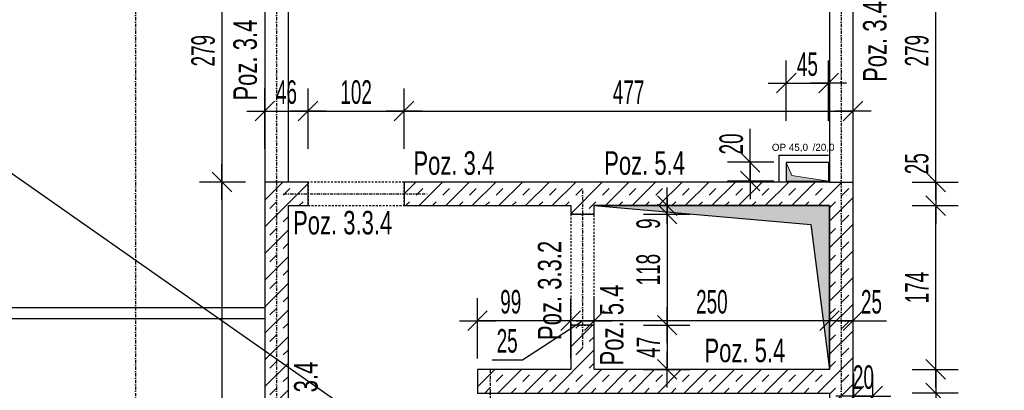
# Model space of a CAD drawing. Header units: millimetres. Extents: x -796 to 14823, y -2819 to 1873.
# Tile 16 of 51: x 338 to 1384, y 544 to 937. Entities that reach past the tile are written whole.
import ezdxf

# ---------------------------------------------------------------- set-up
doc = ezdxf.new("R2010")
doc.units = ezdxf.units.MM
doc.header["$LTSCALE"] = 10
doc.linetypes.add('MO', pattern=[0.7, 0.35, -0.17, 0.01, -0.17])
doc.linetypes.add('MP', pattern=[0.36, 0.2, -0.16])
for name, color, linetype in [('BA_szr', 1, 'Continuous'), ('BA_txs', 2, 'Continuous'), ('BA_wym', 1, 'Continuous'), ('BD_lpm', 1, 'MP'), ('BD_osm', 1, 'MO'), ('BD_wic', 1, 'Continuous'), ('BD_wig', 3, 'Continuous')]:
    doc.layers.add(name, color=color, linetype=linetype)
doc.layers.add('Nowe_A-Przebicia_Nr_pióra__1', color=7, linetype='Continuous', lineweight=13)
doc.layers.add('Nowe_A-Przebicia_Nr_pióra__102', color=7, linetype='Continuous', lineweight=5, true_color=0xcccccc)
doc.styles.add('BIKTS', font='bikromsw.shx', dxfattribs={"width": 0.8})
doc.styles.add('BIKWYM', font='bikromsw.shx', dxfattribs={"width": 0.6})
doc.styles.add('STYL_AUTOMATYCZNY_1', font='arial.ttf')
doc.dimstyles.new('BA_KR_100_cm', dxfattribs={"dimtxt": 25, "dimasz": 1.666667, "dimexe": 24, "dimexo": 0, "dimgap": 0, "dimtad": 0, "dimdec": 1, "dimrnd": 0.5, "dimzin": 9, "dimdsep": 46, "dimtxsty": 'BIKWYM', "dimblk": 'WYM-KR', "dimcen": 0, "dimdle": 20, "dimclrd": 256, "dimclre": 256, "dimclrt": 2, "dimadec": 0, "dimazin": 0, "dimtfac": 0.033333, "dimtdec": 1, "dimtmove": 0, "dimatfit": 3, "dimldrblk": 'WYM-KR', "dimfxl": 25, "dimfxlon": 1, "dimtvp": 0.8, "dimtolj": 1, "dimarcsym": 0})
pattern_1 = [(45, (-5540.929, -2282.496), (-14.142136, 14.142136), []), (45, (-5548, -2275.425), (-14.142136, 14.142136), [10, -10])]

# ---------------------------------------------------------------- blocks, each defined once
blk = doc.blocks.new('WYM-KR')
at = {"linetype": 'ByBlock'}
blk.add_line((11.52, 0), (-11.52, 0), dxfattribs=at)
at = {"color": 7, "linetype": 'ByBlock'}
blk.add_line((6.24, 6.24), (-6.24, -6.24), dxfattribs=at)
blk = doc.blocks.new('*D117')
at = {"layer": 'BA_wym', "lineweight": -2}
for p, q in [((-537.5, 1119.9), (-586.5, 1119.9)), ((-562.5, 1118.2), (-562.5, -925.5)), ((-537.5, -927.1), (-586.5, -927.1))]:
    blk.add_line(p, q, dxfattribs=at)
at = {"layer": 'Defpoints', "color": 0}
for p in [(598.5, 1119.9), (-562.5, -927.1), (-91.5, -927.1)]:
    blk.add_point(p, dxfattribs=at)
at = {"layer": 'BA_wym', "lineweight": -2, "xscale": 1.666666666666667, "yscale": 1.666666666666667, "zscale": 1.666666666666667}
for p, rotation in [((-562.5, 1119.9), 90), ((-562.5, -927.1), 270)]:
    blk.add_blockref('WYM-KR', p, dxfattribs=dict(at, rotation=rotation))
at = {"layer": 'BA_wym', "color": 2, "insert": (-582.5, 96.4), "char_height": 25, "attachment_point": 5, "rotation": 90, "style": 'BIKWYM'}
blk.add_mtext('\\A1;2047', dxfattribs=at)
blk = doc.blocks.new('*D210')
at = {"layer": 'BA_wym', "lineweight": -2}
for p, q in [((598.5, 800.3), (598.5, 864.3)), ((644.5, 800.3), (644.5, 864.3)), ((600.2, 840.3), (642.9, 840.3))]:
    blk.add_line(p, q, dxfattribs=at)
at = {"layer": 'Defpoints', "color": 0}
for p in [(644.5, 840.3), (598.5, 764.9), (644.5, 764.9)]:
    blk.add_point(p, dxfattribs=at)
at = {"layer": 'BA_wym', "lineweight": -2, "xscale": 1.666666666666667, "yscale": 1.666666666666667, "zscale": 1.666666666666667, "rotation": 180}
blk.add_blockref('WYM-KR', (598.5, 840.3), dxfattribs=at)
at = {"layer": 'BA_wym', "lineweight": -2, "xscale": 1.666666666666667, "yscale": 1.666666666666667, "zscale": 1.666666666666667}
blk.add_blockref('WYM-KR', (644.5, 840.3), dxfattribs=at)
at = {"layer": 'BA_wym', "color": 2, "insert": (621.5, 860.3), "char_height": 25, "attachment_point": 5, "style": 'BIKWYM'}
blk.add_mtext('\\A1;46', dxfattribs=at)
blk = doc.blocks.new('*D211')
at = {"layer": 'BA_wym', "lineweight": -2}
for p, q in [((644.5, 800.3), (644.5, 864.3)), ((746.5, 800.3), (746.5, 864.3)), ((646.2, 840.3), (744.9, 840.3))]:
    blk.add_line(p, q, dxfattribs=at)
at = {"layer": 'Defpoints', "color": 0}
for p in [(746.5, 840.3), (644.5, 764.9), (746.5, 764.9)]:
    blk.add_point(p, dxfattribs=at)
at = {"layer": 'BA_wym', "lineweight": -2, "xscale": 1.666666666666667, "yscale": 1.666666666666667, "zscale": 1.666666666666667, "rotation": 180}
blk.add_blockref('WYM-KR', (644.5, 840.3), dxfattribs=at)
at = {"layer": 'BA_wym', "lineweight": -2, "xscale": 1.666666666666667, "yscale": 1.666666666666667, "zscale": 1.666666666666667}
blk.add_blockref('WYM-KR', (746.5, 840.3), dxfattribs=at)
at = {"layer": 'BA_wym', "color": 2, "insert": (695.5, 860.3), "char_height": 25, "attachment_point": 5, "style": 'BIKWYM'}
blk.add_mtext('\\A1;102', dxfattribs=at)
blk = doc.blocks.new('*D212')
at = {"layer": 'BA_wym', "lineweight": -2}
for p, q in [((746.5, 800.3), (746.5, 864.3)), ((1223.5, 800.3), (1223.5, 864.3)), ((748.2, 840.3), (1221.9, 840.3))]:
    blk.add_line(p, q, dxfattribs=at)
at = {"layer": 'Defpoints', "color": 0}
for p in [(1223.5, 840.3), (746.5, 764.9), (1223.5, 764.9)]:
    blk.add_point(p, dxfattribs=at)
at = {"layer": 'BA_wym', "lineweight": -2, "xscale": 1.666666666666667, "yscale": 1.666666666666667, "zscale": 1.666666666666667, "rotation": 180}
blk.add_blockref('WYM-KR', (746.5, 840.3), dxfattribs=at)
at = {"layer": 'BA_wym', "lineweight": -2, "xscale": 1.666666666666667, "yscale": 1.666666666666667, "zscale": 1.666666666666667}
blk.add_blockref('WYM-KR', (1223.5, 840.3), dxfattribs=at)
at = {"layer": 'BA_wym', "color": 2, "insert": (985, 860.3), "char_height": 25, "attachment_point": 5, "style": 'BIKWYM'}
blk.add_mtext('\\A1;477', dxfattribs=at)
blk = doc.blocks.new('*D213')
at = {"layer": 'BA_wym', "lineweight": -2}
for p, q in [((1198.5, 577.6), (1198.5, 641.6)), ((1223.5, 577.6), (1223.5, 641.6)), ((1196.9, 617.6), (1195.2, 617.6)), ((1223.5, 617.6), (1198.5, 617.6)), ((1225.2, 617.6), (1259.2, 617.6))]:
    blk.add_line(p, q, dxfattribs=at)
at = {"layer": 'Defpoints', "color": 0}
for p in [(1198.5, 617.6), (1198.5, 565.9), (1223.5, 560.1)]:
    blk.add_point(p, dxfattribs=at)
at = {"layer": 'BA_wym', "lineweight": -2, "xscale": 1.666666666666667, "yscale": 1.666666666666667, "zscale": 1.666666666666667}
blk.add_blockref('WYM-KR', (1198.5, 617.6), dxfattribs=at)
at = {"layer": 'BA_wym', "lineweight": -2, "xscale": 1.666666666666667, "yscale": 1.666666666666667, "zscale": 1.666666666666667, "rotation": 180}
blk.add_blockref('WYM-KR', (1223.5, 617.6), dxfattribs=at)
at = {"layer": 'BA_wym', "color": 2, "insert": (1243, 637.6), "char_height": 25, "attachment_point": 5, "style": 'BIKWYM'}
blk.add_mtext('\\A1;25', dxfattribs=at)
blk = doc.blocks.new('*D214')
at = {"layer": 'BA_wym', "lineweight": -2}
for p, q in [((948.5, 577.6), (948.5, 641.6)), ((1198.5, 577.6), (1198.5, 641.6)), ((1196.9, 617.6), (950.2, 617.6))]:
    blk.add_line(p, q, dxfattribs=at)
at = {"layer": 'Defpoints', "color": 0}
for p in [(948.5, 617.6), (948.5, 565.9), (1198.5, 565.9)]:
    blk.add_point(p, dxfattribs=at)
at = {"layer": 'BA_wym', "lineweight": -2, "xscale": 1.666666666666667, "yscale": 1.666666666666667, "zscale": 1.666666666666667, "rotation": 180}
blk.add_blockref('WYM-KR', (948.5, 617.6), dxfattribs=at)
at = {"layer": 'BA_wym', "lineweight": -2, "xscale": 1.666666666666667, "yscale": 1.666666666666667, "zscale": 1.666666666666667}
blk.add_blockref('WYM-KR', (1198.5, 617.6), dxfattribs=at)
at = {"layer": 'BA_wym', "color": 2, "insert": (1073.5, 637.6), "char_height": 25, "attachment_point": 5, "style": 'BIKWYM'}
blk.add_mtext('\\A1;250', dxfattribs=at)
blk = doc.blocks.new('*D215')
at = {"layer": 'BA_wym', "lineweight": -2}
for p, q in [((923.5, 577.6), (923.5, 641.6)), ((948.5, 577.6), (948.5, 641.6)), ((872.2, 576.1), (936, 617.6)), ((921.8, 617.6), (920.1, 617.6)), ((948.5, 617.6), (923.5, 617.6)), ((950.2, 617.6), (951.9, 617.6)), ((839.9, 576.1), (872.2, 576.1))]:
    blk.add_line(p, q, dxfattribs=at)
at = {"layer": 'Defpoints', "color": 0}
for p in [(923.5, 617.6), (923.5, 565.9), (948.5, 565.9)]:
    blk.add_point(p, dxfattribs=at)
at = {"layer": 'BA_wym', "lineweight": -2, "xscale": 1.666666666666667, "yscale": 1.666666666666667, "zscale": 1.666666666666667}
blk.add_blockref('WYM-KR', (923.5, 617.6), dxfattribs=at)
at = {"layer": 'BA_wym', "lineweight": -2, "xscale": 1.666666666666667, "yscale": 1.666666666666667, "zscale": 1.666666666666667, "rotation": 180}
blk.add_blockref('WYM-KR', (948.5, 617.6), dxfattribs=at)
at = {"layer": 'BA_wym', "color": 2, "insert": (856, 596.1), "char_height": 25, "attachment_point": 5, "style": 'BIKWYM'}
blk.add_mtext('\\A1;25', dxfattribs=at)
blk = doc.blocks.new('*D216')
at = {"layer": 'BA_wym', "lineweight": -2}
for p, q in [((824.5, 577.6), (824.5, 641.6)), ((923.5, 577.6), (923.5, 641.6)), ((921.8, 617.6), (826.2, 617.6))]:
    blk.add_line(p, q, dxfattribs=at)
at = {"layer": 'Defpoints', "color": 0}
for p in [(824.5, 617.6), (824.5, 565.9), (923.5, 565.9)]:
    blk.add_point(p, dxfattribs=at)
at = {"layer": 'BA_wym', "lineweight": -2, "xscale": 1.666666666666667, "yscale": 1.666666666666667, "zscale": 1.666666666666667, "rotation": 180}
blk.add_blockref('WYM-KR', (824.5, 617.6), dxfattribs=at)
at = {"layer": 'BA_wym', "lineweight": -2, "xscale": 1.666666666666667, "yscale": 1.666666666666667, "zscale": 1.666666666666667}
blk.add_blockref('WYM-KR', (923.5, 617.6), dxfattribs=at)
at = {"layer": 'BA_wym', "color": 2, "insert": (859.8, 637.6), "char_height": 25, "attachment_point": 5, "style": 'BIKWYM'}
blk.add_mtext('\\A1;99', dxfattribs=at)
blk = doc.blocks.new('*D247')
at = {"layer": 'BA_wym', "lineweight": -2}
for p, q in [((578, 1043.9), (529, 1043.9)), ((553, 1042.2), (553, 766.5)), ((578, 764.9), (529, 764.9))]:
    blk.add_line(p, q, dxfattribs=at)
at = {"layer": 'Defpoints', "color": 0}
for p in [(593, 1043.9), (553, 764.9), (598.5, 764.9)]:
    blk.add_point(p, dxfattribs=at)
at = {"layer": 'BA_wym', "lineweight": -2, "xscale": 1.666666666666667, "yscale": 1.666666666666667, "zscale": 1.666666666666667}
for p, rotation in [((553, 1043.9), 90), ((553, 764.9), 270)]:
    blk.add_blockref('WYM-KR', p, dxfattribs=dict(at, rotation=rotation))
at = {"layer": 'BA_wym', "color": 2, "insert": (533, 904.4), "char_height": 25, "attachment_point": 5, "rotation": 90, "style": 'BIKWYM'}
blk.add_mtext('\\A1;279', dxfattribs=at)
blk = doc.blocks.new('*D248')
at = {"layer": 'BA_wym', "lineweight": -2}
for p, q in [((578, 764.9), (529, 764.9)), ((553, 763.2), (553, 230.5)), ((578, 228.9), (529, 228.9))]:
    blk.add_line(p, q, dxfattribs=at)
at = {"layer": 'Defpoints', "color": 0}
for p in [(598.5, 764.9), (553, 228.9), (593, 228.9)]:
    blk.add_point(p, dxfattribs=at)
at = {"layer": 'BA_wym', "lineweight": -2, "xscale": 1.666666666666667, "yscale": 1.666666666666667, "zscale": 1.666666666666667}
for p, rotation in [((553, 764.9), 90), ((553, 228.9), 270)]:
    blk.add_blockref('WYM-KR', p, dxfattribs=dict(at, rotation=rotation))
at = {"layer": 'BA_wym', "color": 2, "insert": (533, 496.9), "char_height": 25, "attachment_point": 5, "rotation": 90, "style": 'BIKWYM'}
blk.add_mtext('\\A1;536', dxfattribs=at)
blk = doc.blocks.new('*D260')
at = {"layer": 'BA_wym', "lineweight": -2}
for p, q in [((1286.3, 1043.9), (1335.3, 1043.9)), ((1311.3, 766.5), (1311.3, 1042.2)), ((1286.3, 764.9), (1335.3, 764.9))]:
    blk.add_line(p, q, dxfattribs=at)
at = {"layer": 'Defpoints', "color": 0}
for p in [(1271.3, 1043.9), (1311.3, 1043.9), (1223.5, 764.9)]:
    blk.add_point(p, dxfattribs=at)
at = {"layer": 'BA_wym', "lineweight": -2, "xscale": 1.666666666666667, "yscale": 1.666666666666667, "zscale": 1.666666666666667}
for p, rotation in [((1311.3, 1043.9), 90), ((1311.3, 764.9), 270)]:
    blk.add_blockref('WYM-KR', p, dxfattribs=dict(at, rotation=rotation))
at = {"layer": 'BA_wym', "color": 2, "insert": (1291.3, 904.4), "char_height": 25, "attachment_point": 5, "rotation": 90, "style": 'BIKWYM'}
blk.add_mtext('\\A1;279', dxfattribs=at)
blk = doc.blocks.new('*D261')
at = {"layer": 'BA_wym', "lineweight": -2}
for p, q in [((1286.3, 739.9), (1335.3, 739.9)), ((1311.3, 567.5), (1311.3, 738.2)), ((1286.3, 565.9), (1335.3, 565.9))]:
    blk.add_line(p, q, dxfattribs=at)
at = {"layer": 'Defpoints', "color": 0}
for p in [(1198.5, 739.9), (1311.3, 739.9), (1198.5, 565.9)]:
    blk.add_point(p, dxfattribs=at)
at = {"layer": 'BA_wym', "lineweight": -2, "xscale": 1.666666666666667, "yscale": 1.666666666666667, "zscale": 1.666666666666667}
for p, rotation in [((1311.3, 739.9), 90), ((1311.3, 565.9), 270)]:
    blk.add_blockref('WYM-KR', p, dxfattribs=dict(at, rotation=rotation))
at = {"layer": 'BA_wym', "color": 2, "insert": (1291.3, 652.9), "char_height": 25, "attachment_point": 5, "rotation": 90, "style": 'BIKWYM'}
blk.add_mtext('\\A1;174', dxfattribs=at)
blk = doc.blocks.new('*D262')
at = {"layer": 'BA_wym', "lineweight": -2}
for p, q in [((1286.3, 565.9), (1335.3, 565.9)), ((1311.3, 567.5), (1311.3, 569.2)), ((1311.3, 565.9), (1311.3, 540.9)), ((1286.3, 540.9), (1335.3, 540.9)), ((1311.3, 539.2), (1311.3, 505.1))]:
    blk.add_line(p, q, dxfattribs=at)
at = {"layer": 'Defpoints', "color": 0}
for p in [(1198.5, 565.9), (1198.5, 540.9), (1311.3, 540.9)]:
    blk.add_point(p, dxfattribs=at)
at = {"layer": 'BA_wym', "lineweight": -2, "xscale": 1.666666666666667, "yscale": 1.666666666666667, "zscale": 1.666666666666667}
for p, rotation in [((1311.3, 565.9), 270), ((1311.3, 540.9), 90)]:
    blk.add_blockref('WYM-KR', p, dxfattribs=dict(at, rotation=rotation))
at = {"layer": 'BA_wym', "color": 2, "insert": (1291.3, 521.3), "char_height": 25, "attachment_point": 5, "rotation": 90, "style": 'BIKWYM'}
blk.add_mtext('\\A1;25', dxfattribs=at)
blk = doc.blocks.new('*D263')
at = {"layer": 'BA_wym', "lineweight": -2}
for p, q in [((1286.3, 540.9), (1335.3, 540.9)), ((1311.3, 539.2), (1311.3, 230.5)), ((1286.3, 228.9), (1335.3, 228.9))]:
    blk.add_line(p, q, dxfattribs=at)
at = {"layer": 'Defpoints', "color": 0}
for p in [(1198.5, 540.9), (1198.5, 228.9), (1311.3, 228.9)]:
    blk.add_point(p, dxfattribs=at)
at = {"layer": 'BA_wym', "lineweight": -2, "xscale": 1.666666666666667, "yscale": 1.666666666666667, "zscale": 1.666666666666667}
for p, rotation in [((1311.3, 540.9), 90), ((1311.3, 228.9), 270)]:
    blk.add_blockref('WYM-KR', p, dxfattribs=dict(at, rotation=rotation))
at = {"layer": 'BA_wym', "color": 2, "insert": (1291.3, 384.9), "char_height": 25, "attachment_point": 5, "rotation": 90, "style": 'BIKWYM'}
blk.add_mtext('\\A1;312', dxfattribs=at)
blk = doc.blocks.new('*D265')
at = {"layer": 'BA_wym', "lineweight": -2}
for p, q in [((1311.3, 766.5), (1311.3, 800.6)), ((1286.3, 764.9), (1335.3, 764.9)), ((1311.3, 764.9), (1311.3, 739.9)), ((1286.3, 739.9), (1335.3, 739.9)), ((1311.3, 738.2), (1311.3, 736.5))]:
    blk.add_line(p, q, dxfattribs=at)
at = {"layer": 'Defpoints', "color": 0}
for p in [(1223.5, 764.9), (1198.5, 739.9), (1311.3, 739.9)]:
    blk.add_point(p, dxfattribs=at)
at = {"layer": 'BA_wym', "lineweight": -2, "xscale": 1.666666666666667, "yscale": 1.666666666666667, "zscale": 1.666666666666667}
for p, rotation in [((1311.3, 764.9), 270), ((1311.3, 739.9), 90)]:
    blk.add_blockref('WYM-KR', p, dxfattribs=dict(at, rotation=rotation))
at = {"layer": 'BA_wym', "color": 2, "insert": (1291.3, 784.4), "char_height": 25, "attachment_point": 5, "rotation": 90, "style": 'BIKWYM'}
blk.add_mtext('\\A1;25', dxfattribs=at)
blk = doc.blocks.new('*D266')
at = {"layer": 'BA_wym', "lineweight": -2}
for p, q in [((1026, 741.5), (1026, 743.2)), ((1001, 739.9), (1050, 739.9)), ((1026, 730.9), (1026, 739.9)), ((1001, 730.9), (1050, 730.9)), ((1026, 729.2), (1026, 714.5))]:
    blk.add_line(p, q, dxfattribs=at)
at = {"layer": 'Defpoints', "color": 0}
for p in [(986, 739.9), (1026, 739.9), (948.5, 730.9)]:
    blk.add_point(p, dxfattribs=at)
at = {"layer": 'BA_wym', "lineweight": -2, "xscale": 1.666666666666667, "yscale": 1.666666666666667, "zscale": 1.666666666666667}
for p, rotation in [((1026, 739.9), 270), ((1026, 730.9), 90)]:
    blk.add_blockref('WYM-KR', p, dxfattribs=dict(at, rotation=rotation))
at = {"layer": 'BA_wym', "color": 2, "insert": (1006, 720.7), "char_height": 25, "attachment_point": 5, "rotation": 90, "style": 'BIKWYM'}
blk.add_mtext('\\A1;9', dxfattribs=at)
blk = doc.blocks.new('*D267')
at = {"layer": 'BA_wym', "lineweight": -2}
for p, q in [((1001, 730.9), (1050, 730.9)), ((1026, 729.2), (1026, 614.5)), ((1001, 612.9), (1050, 612.9))]:
    blk.add_line(p, q, dxfattribs=at)
at = {"layer": 'Defpoints', "color": 0}
for p in [(948.5, 730.9), (948.5, 612.9), (1026, 612.9)]:
    blk.add_point(p, dxfattribs=at)
at = {"layer": 'BA_wym', "lineweight": -2, "xscale": 1.666666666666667, "yscale": 1.666666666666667, "zscale": 1.666666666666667}
for p, rotation in [((1026, 730.9), 90), ((1026, 612.9), 270)]:
    blk.add_blockref('WYM-KR', p, dxfattribs=dict(at, rotation=rotation))
at = {"layer": 'BA_wym', "color": 2, "insert": (1006, 671.9), "char_height": 25, "attachment_point": 5, "rotation": 90, "style": 'BIKWYM'}
blk.add_mtext('\\A1;118', dxfattribs=at)
blk = doc.blocks.new('*D268')
at = {"layer": 'BA_wym', "lineweight": -2}
for p, q in [((1001, 612.9), (1050, 612.9)), ((1026, 611.2), (1026, 567.5)), ((1001, 565.9), (1050, 565.9))]:
    blk.add_line(p, q, dxfattribs=at)
at = {"layer": 'Defpoints', "color": 0}
for p in [(948.5, 612.9), (986, 565.9), (1026, 565.9)]:
    blk.add_point(p, dxfattribs=at)
at = {"layer": 'BA_wym', "lineweight": -2, "xscale": 1.666666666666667, "yscale": 1.666666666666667, "zscale": 1.666666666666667}
for p, rotation in [((1026, 612.9), 90), ((1026, 565.9), 270)]:
    blk.add_blockref('WYM-KR', p, dxfattribs=dict(at, rotation=rotation))
at = {"layer": 'BA_wym', "color": 2, "insert": (1006, 589.4), "char_height": 25, "attachment_point": 5, "rotation": 90, "style": 'BIKWYM'}
blk.add_mtext('\\A1;47', dxfattribs=at)
blk = doc.blocks.new('*D315')
at = {"layer": 'BA_wym', "lineweight": -2}
for p, q in [((1224.5, 503.7), (1224.5, 561.6)), ((1244.5, 503.7), (1244.5, 561.6)), ((1222.9, 537.6), (1221.2, 537.6)), ((1224.5, 537.6), (1244.5, 537.6)), ((1246.2, 537.6), (1247.9, 537.6))]:
    blk.add_line(p, q, dxfattribs=at)
at = {"layer": 'Defpoints', "color": 0}
for p in [(1244.5, 537.6), (1224.5, 503.7), (1244.5, 503.7)]:
    blk.add_point(p, dxfattribs=at)
at = {"layer": 'BA_wym', "lineweight": -2, "xscale": 1.666666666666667, "yscale": 1.666666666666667, "zscale": 1.666666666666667}
blk.add_blockref('WYM-KR', (1224.5, 537.6), dxfattribs=at)
at = {"layer": 'BA_wym', "lineweight": -2, "xscale": 1.666666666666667, "yscale": 1.666666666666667, "zscale": 1.666666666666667, "rotation": 180}
blk.add_blockref('WYM-KR', (1244.5, 537.6), dxfattribs=at)
at = {"layer": 'BA_wym', "color": 2, "insert": (1234.5, 557.6), "char_height": 25, "attachment_point": 5, "style": 'BIKWYM'}
blk.add_mtext('\\A1;20', dxfattribs=at)
blk = doc.blocks.new('*D319')
at = {"layer": 'BA_wym', "lineweight": -2}
for p, q in [((1114.2, 787.5), (1114.2, 821.6)), ((1139.2, 785.9), (1090.2, 785.9)), ((1114.2, 765.9), (1114.2, 785.9)), ((1139.2, 765.9), (1090.2, 765.9)), ((1114.2, 764.2), (1114.2, 762.5))]:
    blk.add_line(p, q, dxfattribs=at)
at = {"layer": 'Defpoints', "color": 0}
for p in [(1114.2, 785.9), (1154.2, 785.9), (1154.2, 765.9)]:
    blk.add_point(p, dxfattribs=at)
at = {"layer": 'BA_wym', "lineweight": -2, "xscale": 1.666666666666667, "yscale": 1.666666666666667, "zscale": 1.666666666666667}
for p, rotation in [((1114.2, 785.9), 270), ((1114.2, 765.9), 90)]:
    blk.add_blockref('WYM-KR', p, dxfattribs=dict(at, rotation=rotation))
at = {"layer": 'BA_wym', "color": 2, "insert": (1094.2, 805.4), "char_height": 25, "attachment_point": 5, "rotation": 90, "style": 'BIKWYM'}
blk.add_mtext('\\A1;20', dxfattribs=at)
blk = doc.blocks.new('*D320')
at = {"layer": 'BA_wym', "lineweight": -2}
for p, q in [((1152.5, 830), (1152.5, 894)), ((1197.5, 830), (1197.5, 894)), ((1154.2, 870), (1195.9, 870))]:
    blk.add_line(p, q, dxfattribs=at)
at = {"layer": 'Defpoints', "color": 0}
for p in [(1197.5, 870), (1152.5, 785.9), (1197.5, 785.9)]:
    blk.add_point(p, dxfattribs=at)
at = {"layer": 'BA_wym', "lineweight": -2, "xscale": 1.666666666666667, "yscale": 1.666666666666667, "zscale": 1.666666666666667, "rotation": 180}
blk.add_blockref('WYM-KR', (1152.5, 870), dxfattribs=at)
at = {"layer": 'BA_wym', "lineweight": -2, "xscale": 1.666666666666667, "yscale": 1.666666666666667, "zscale": 1.666666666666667}
blk.add_blockref('WYM-KR', (1197.5, 870), dxfattribs=at)
at = {"layer": 'BA_wym', "color": 2, "insert": (1175, 890), "char_height": 25, "attachment_point": 5, "style": 'BIKWYM'}
blk.add_mtext('\\A1;45', dxfattribs=at)
blk = doc.blocks.new('*D323')
at = {"layer": 'BA_wym', "lineweight": -2}
for p, q in [((-262.5, 1499.9), (-262.5, 1563.9)), ((2684.5, 1499.9), (2684.5, 1563.9)), ((-260.8, 1539.9), (2682.9, 1539.9))]:
    blk.add_line(p, q, dxfattribs=at)
at = {"layer": 'Defpoints', "color": 0}
for p in [(2684.5, 1539.9), (-262.5, 806.4), (2684.5, 806.4)]:
    blk.add_point(p, dxfattribs=at)
at = {"layer": 'BA_wym', "lineweight": -2, "xscale": 1.666666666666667, "yscale": 1.666666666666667, "zscale": 1.666666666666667, "rotation": 180}
blk.add_blockref('WYM-KR', (-262.5, 1539.9), dxfattribs=at)
at = {"layer": 'BA_wym', "lineweight": -2, "xscale": 1.666666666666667, "yscale": 1.666666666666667, "zscale": 1.666666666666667}
blk.add_blockref('WYM-KR', (2684.5, 1539.9), dxfattribs=at)
at = {"layer": 'BA_wym', "color": 2, "insert": (1211, 1559.9), "char_height": 25, "attachment_point": 5, "style": 'BIKWYM'}
blk.add_mtext('\\A1;2947', dxfattribs=at)

msp = doc.modelspace()

# ---------------------------------------------------------------- hatches: boundary and pattern name
at = {"layer": 'BA_szr'}
h = msp.add_hatch(dxfattribs=at)
h.set_pattern_fill('BIK_ZELBET', color=256, scale=100, angle=45, pattern_type=2)
h.set_pattern_definition(pattern_1)
h.paths.add_polyline_path([(598.52, 228.85), (598.52, 203.85), (643.52, 203.85), (643.52, 228.85), (623.52, 228.85), (623.52, 739.85), (644.52, 739.85), (644.52, 764.85), (623.52, 764.85), (598.52, 764.85)])
h = msp.add_hatch(dxfattribs=at)
h.set_pattern_fill('BIK_ZELBET', color=256, scale=100, angle=45, pattern_type=2)
h.set_pattern_definition(pattern_1)
h.paths.add_polyline_path([(746.52, 739.85), (923.52, 739.85), (923.52, 730.85), (948.52, 730.85), (948.52, 739.85), (1198.52, 739.85), (1198.52, 565.85), (948.52, 565.85), (948.52, 612.85), (923.52, 612.85), (923.48, 565.85), (824.52, 565.85), (824.52, 540.85), (1198.52, 540.85), (1198.52, 228.85), (807.52, 228.85), (807.52, 203.85), (1223.52, 203.85), (1223.52, 228.85), (1223.52, 764.85), (1198.52, 764.85), (746.52, 764.85)])
at = {"layer": 'BD_wic'}
h = msp.add_hatch(color=9, dxfattribs=at)
h.dxf.hatch_style = 1
h.paths.add_polyline_path([(948.52, 739.85), (1178.52, 719.85), (1198.52, 565.85), (1198.52, 739.85)])
at = {"layer": 'Nowe_A-Przebicia_Nr_pióra__102', "linetype": 'Continuous', "lineweight": 5, "true_color": 0xcccccc}
msp.add_hatch(color=254, dxfattribs=at).paths.add_polyline_path([(1197.52, 765.85), (1152.52, 765.85), (1152.52, 785.85), (1158.58, 771.91)])

# ---------------------------------------------------------------- linework, layer by layer
at = {"layer": 'BD_lpm'}
for points in [[(644.52, 739.85), (746.52, 739.85), (746.52, 764.85), (644.52, 764.85)], [(923.52, 612.85), (948.52, 612.85), (948.52, 730.85), (923.52, 730.85)]]:
    msp.add_lwpolyline(points, close=True, dxfattribs=at)
at = {"layer": 'BD_osm', "color": 5}
for p, q in [((936.02, 755.85), (936.02, 587.85)), ((618.52, 752.35), (771.52, 752.35)), ((838.02, 565.85), (838.02, 203.85))]:
    msp.add_line(p, q, dxfattribs=at)
at = {"layer": 'BD_osm'}
for points in [[(461.02, 1639.86), (461.02, -1432.6)], [(611.02, 1639.86), (611.02, -1432.6)], [(1211.02, 1639.86), (1211.02, -1432.6)]]:
    msp.add_lwpolyline(points, dxfattribs=at)
at = {"layer": 'BD_wic'}
for points in [[(2513.52, -756.15), (-91.48, 1068.85)], [(1145.02, 764.85), (1145.02, 793.35), (1197.52, 793.35)], [(1197.52, 785.85), (1152.52, 785.85), (1152.52, 764.85)], [(948.52, 739.85), (1178.52, 719.85), (1198.52, 565.85), (1198.52, 739.85), (948.52, 739.85)], [(598.52, 631.35), (326.52, 631.35), (326.52, 703.35), (315.02, 703.35), (315.02, 568.85), (326.52, 568.85), (326.52, 619.85), (598.52, 619.85)]]:
    msp.add_lwpolyline(points, dxfattribs=at)
at = {"layer": 'BD_wig'}
for points in [[(688.02, 1043.85), (688.02, 1068.85), (623.52, 1068.85), (623.52, 1119.85), (598.52, 1119.85), (598.52, 1068.85), (551.02, 1068.85), (551.02, 1043.85), (598.52, 1043.85), (598.52, 228.85), (587.56, 228.85), (587.56, 203.85), (643.52, 203.85), (643.52, 228.85), (623.52, 228.85), (623.52, 739.85), (644.52, 739.85), (644.52, 764.85), (623.52, 764.85), (623.52, 1043.85), (688.02, 1043.85)], [(1198.52, 1043.85), (1198.52, 764.85), (746.52, 764.85), (746.52, 739.85), (923.52, 739.85), (923.52, 730.85), (948.52, 730.85), (948.52, 739.85), (1198.52, 739.85), (1198.52, 565.85), (948.52, 565.85), (948.52, 612.85), (923.52, 612.85), (923.48, 565.85), (824.52, 565.85), (824.52, 540.85), (1198.52, 540.85), (1198.52, 228.85), (807.52, 228.85), (807.52, 203.85), (1460.02, 203.85), (1460.02, 228.85), (1223.52, 228.85), (1223.52, 1043.85)], [(623.52, 764.85), (598.52, 764.85)], [(1198.52, 764.85), (1223.52, 764.85)]]:
    msp.add_lwpolyline(points, dxfattribs=at)
at = {"layer": 'Nowe_A-Przebicia_Nr_pióra__1', "color": 7, "linetype": 'Continuous', "lineweight": 13}
for p, q in [((1158.58, 771.91), (1152.52, 785.85)), ((1152.52, 785.85), (1197.52, 785.85)), ((1152.52, 765.85), (1152.52, 785.85)), ((1197.52, 785.85), (1197.52, 765.85)), ((1197.52, 765.85), (1152.52, 765.85)), ((1197.52, 765.85), (1158.58, 771.91))]:
    msp.add_line(p, q, dxfattribs=at)

# ---------------------------------------------------------------- texts
at = {"layer": 'BA_txs', "style": 'BIKTS', "width": 0.7}
for s, p in [('Poz. 3.4', (1259.04, 871.23)), ('Poz. 3.4', (590.05, 851.48)), ('Poz. 3.3.2', (913.6, 597.13)), ('Poz. 5.4', (979.57, 570.17)), ('Poz. 3.4', (654.57, 488.25))]:
    msp.add_text(s, height=25, rotation=90, dxfattribs=at).set_placement(p)
for s, p in [('Poz. 3.4', (756.37, 772.62)), ('Poz. 5.4', (959.09, 772.62)), ('Poz. 3.3.4', (628.5, 709.34)), ('Poz. 5.4', (1065.61, 573.62))]:
    msp.add_text(s, height=25, dxfattribs=at).set_placement(p)
at = {"layer": 'Nowe_A-Przebicia_Nr_pióra__1', "color": 7, "lineweight": 13, "style": 'STYL_AUTOMATYCZNY_1'}
for s, p in [('OP 45,0', (1137.24, 798.06)), (' /20,0', (1177.61, 798.06))]:
    msp.add_text(s, height=7.5, dxfattribs=at).set_placement(p)

# ---------------------------------------------------------------- dimensions: what is measured, and where the dimension line sits
at = {"layer": 'BA_wym'}
for base, p1, p2, override, picture, middle in [((2684.52, 1539.86), (-262.48, 806.35), (2684.52, 806.35), {"dimatfit": 1, "dimfxl": 40}, '*D323', (1211.02, 1559.86)), ((1197.52, 870.04), (1152.52, 785.85), (1197.52, 785.85), {"dimatfit": 1, "dimfxl": 40}, '*D320', (1175.02, 890.04)), ((644.52, 840.26), (598.52, 764.85), (644.52, 764.85), {"dimatfit": 1, "dimfxl": 40}, '*D210', (621.52, 860.26)), ((746.52, 840.26), (644.52, 764.85), (746.52, 764.85), {"dimtmove": 1, "dimatfit": 1, "dimfxl": 40}, '*D211', (695.52, 860.26)), ((1223.52, 840.26), (746.52, 764.85), (1223.52, 764.85), {"dimtmove": 1, "dimatfit": 1, "dimfxl": 40}, '*D212', (985.02, 860.26)), ((948.52, 617.56), (1198.52, 565.85), (948.52, 565.85), {"dimtmove": 1, "dimatfit": 1, "dimfxl": 40}, '*D214', (1073.52, 637.56))]:
    dim = msp.add_linear_dim(base=base, p1=p1, p2=p2, dimstyle='BA_KR_100_cm', override=override, dxfattribs=at)
    dim.commit()
    dim.dimension.update_dxf_attribs({"geometry": picture, "text_midpoint": middle})
for base, p1, p2, picture, middle in [((-562.48, -927.15), (598.52, 1119.85), (-91.48, -927.15), '*D117', (-582.48, 96.35)), ((553, 764.85), (593, 1043.85), (598.52, 764.85), '*D247', (533, 904.35)), ((1311.31, 1043.85), (1223.52, 764.85), (1271.31, 1043.85), '*D260', (1291.31, 904.35)), ((1114.2, 785.85), (1154.2, 765.85), (1154.2, 785.85), '*D319', (1094.2, 805.38)), ((553, 228.85), (598.52, 764.85), (593, 228.85), '*D248', (533, 496.85)), ((1311.31, 739.85), (1198.52, 565.85), (1198.52, 739.85), '*D261', (1291.31, 652.85)), ((1025.99, 612.85), (948.52, 730.85), (948.52, 612.85), '*D267', (1005.99, 671.85)), ((1025.99, 565.85), (948.52, 612.85), (985.99, 565.85), '*D268', (1005.99, 589.35)), ((1311.31, 540.85), (1198.52, 565.85), (1198.52, 540.85), '*D262', (1291.31, 521.33)), ((1311.31, 228.85), (1198.52, 540.85), (1198.52, 228.85), '*D263', (1291.31, 384.85))]:
    dim = msp.add_linear_dim(base=base, p1=p1, p2=p2, angle=90, dimstyle='BA_KR_100_cm', override={"dimatfit": 1}, dxfattribs=at)
    dim.commit()
    dim.dimension.update_dxf_attribs({"geometry": picture, "text_midpoint": middle})
for base, p1, p2, picture, middle in [((1311.31, 739.85), (1223.52, 764.85), (1198.52, 739.85), '*D265', (1311.31, 784.38)), ((1025.99, 739.85), (948.52, 730.85), (985.99, 739.85), '*D266', (1025.99, 720.65))]:
    dim = msp.add_linear_dim(base=base, p1=p1, p2=p2, angle=90, dimstyle='BA_KR_100_cm', override={"dimatfit": 1}, dxfattribs=at)
    dim.commit()
    dim.dimension.update_dxf_attribs({"geometry": picture, "text_midpoint": middle, "dimtype": 160})
for base, p1, p2, override, picture, middle in [((824.52, 617.56), (923.48, 565.85), (824.52, 565.85), {"dimtmove": 1, "dimatfit": 1, "dimfxl": 40}, '*D216', (859.77, 617.56)), ((1198.52, 617.56), (1223.52, 560.06), (1198.52, 565.85), {"dimatfit": 1, "dimfxl": 40}, '*D213', (1243.04, 617.56)), ((923.48, 617.56), (948.52, 565.85), (923.48, 565.85), {"dimtmove": 1, "dimatfit": 1, "dimfxl": 40}, '*D215', (872.23, 576.09)), ((1244.52, 537.56), (1224.52, 503.66), (1244.52, 503.66), {"dimtmove": 0, "dimatfit": 1, "dimfxl": 40}, '*D315', (1234.52, 537.56))]:
    dim = msp.add_linear_dim(base=base, p1=p1, p2=p2, dimstyle='BA_KR_100_cm', override=override, dxfattribs=at)
    dim.commit()
    dim.dimension.update_dxf_attribs({"geometry": picture, "text_midpoint": middle, "dimtype": 160})

doc.saveas('drawing.dxf')
